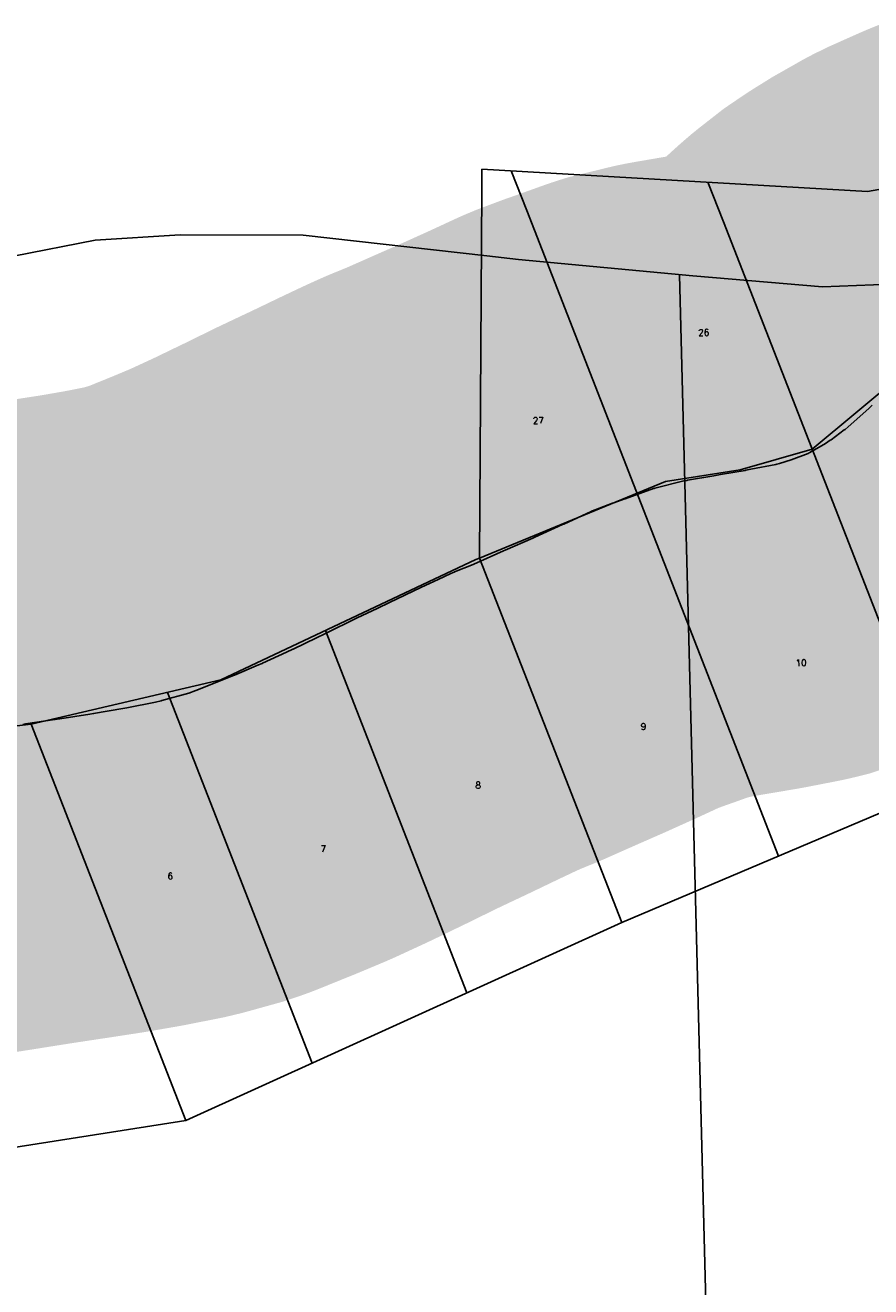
# Model space of a CAD drawing. Header units: feet. Extents: x 18803 to 104580, y -6601 to 116448.
# Tile 69 of 102: x 60157 to 61468, y 85318 to 87274. Entities that reach past the tile are written whole.
import ezdxf

# ---------------------------------------------------------------- set-up
doc = ezdxf.new("R2010")
doc.units = ezdxf.units.FT
doc.header["$LTSCALE"] = 100
doc.header["$MEASUREMENT"] = 0
doc.linetypes.add('DASHED', pattern=[0.75, 0.5, -0.25])
for name, color, linetype in [('ELPC BOLD TITLE SHEET', 3, 'Continuous'), ('ELPC-XIST', 6, 'Continuous'), ('ELRGOV-SECTION', 253, 'DASHED'), ('ELRP', 253, 'Continuous'), ('ETRP', 1, 'Continuous'), ('SL-VICINITY MAP', 2, 'Continuous')]:
    doc.layers.add(name, color=color, linetype=linetype)
doc.styles.add('L100', font='simplex.shx', dxfattribs={"height": 10})

msp = doc.modelspace()

# ---------------------------------------------------------------- linework, layer by layer
at = {"layer": 'ELPC BOLD TITLE SHEET', "const_width": 1000}
msp.add_lwpolyline([(61975.42724788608, 86938.75849716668), (61949.72609370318, 86926.19939354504), (61948.90524178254, 86925.81760785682), (61931.48173166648, 86918.11672903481), (61901.60375289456, 86905.72048339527), (61901.59355256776, 86905.71624333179), (61901.58333019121, 86905.7119994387), (61887.42696647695, 86899.823789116), (61853.79855439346, 86886.01602851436), (61853.64592750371, 86885.953952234), (61841.72378732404, 86881.15110888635), (61841.6137259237, 86881.10646526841), (61803.91782910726, 86865.71131721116), (61803.69169629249, 86865.62021355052), (61795.59297183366, 86862.40201055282), (61755.21462430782, 86846.80418457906), (61749.22731140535, 86844.37645705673), (61699.28082086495, 86823.712144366), (61699.15810222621, 86823.66250507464), (61699.1215265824, 86823.64774169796), (61657.3296296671, 86806.81467643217), (61652.03548465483, 86804.59787112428), (61651.47645418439, 86804.35602173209), (61614.32292833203, 86787.76091376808), (61605.57221205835, 86783.51292622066), (61604.10180730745, 86782.73915633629), (61591.53300248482, 86775.59476223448), (61591.52165035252, 86775.5883204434), (61591.51032022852, 86775.58188381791), (61570.72235273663, 86763.79244187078), (61550.55315758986, 86751.24082112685), (61549.60297391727, 86750.62258133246), (61534.70301858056, 86740.49470159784), (61510.23492432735, 86721.36758851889), (61508.96009166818, 86720.30740700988), (61498.84279473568, 86711.36259095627), (61470.09204537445, 86684.94834230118), (61464.5621780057, 86680.06086379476), (61432.52579749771, 86651.41903714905), (61427.91837942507, 86647.58205646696), (61426.71869036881, 86646.63924959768), (61406.20382039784, 86631.43857214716), (61405.064469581, 86630.63864483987), (61397.78430402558, 86625.79986076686), (61373.44662306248, 86611.63185867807), (61372.2797630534, 86610.98897879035), (61370.6665458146, 86610.34002309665), (61344.14586037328, 86600.60797751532), (61326.39687567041, 86594.61603652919), (61321.97567633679, 86593.53491648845), (61320.56348711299, 86593.22495968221), (61281.91200919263, 86585.70159961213), (61281.85131826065, 86585.68971776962), (61273.9691853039, 86584.13767133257), (61273.26953572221, 86584.0091046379), (61234.62635769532, 86577.41392801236), (61224.69132080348, 86575.79966525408), (61183.7198873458, 86568.76299141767), (61182.50587071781, 86568.52581902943), (61178.11174094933, 86567.562717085), (61133.07465382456, 86556.46480113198), (61132.08580443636, 86556.1550208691), (61131.01227447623, 86555.79458406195), (61086.82818539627, 86539.95162750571), (61086.69060125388, 86539.90272382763), (61067.80064126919, 86533.24722185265), (61067.280477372, 86533.05769967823), (61040.73725108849, 86523.06510378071), (61035.01423552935, 86520.67835382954), (61034.08943312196, 86520.27169916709), (60992.0283380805, 86500.80645428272), (60992.00692952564, 86500.79651351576), (60991.98549486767, 86500.7865827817), (60990.08336569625, 86499.90232769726), (60947.05902132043, 86480.49029193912), (60946.92077276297, 86480.42836522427), (60943.97745880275, 86479.11948609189), (60900.94146309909, 86460.22509196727), (60900.93421142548, 86460.22190454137), (60900.92687353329, 86460.21868169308), (60898.55045682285, 86459.1737389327), (60898.47714654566, 86459.1413798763), (60852.23863718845, 86438.65366015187), (60852.13831220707, 86438.6094352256), (60851.29533614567, 86438.23974854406), (60822.63170694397, 86426.56786001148), (60822.03363119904, 86426.31613788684), (60816.47708349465, 86423.90065917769), (60797.17648872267, 86415.0903467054), (60796.84115619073, 86414.93452224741), (60770.22635218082, 86402.3471463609), (60721.77099659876, 86379.08774564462), (60721.57183936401, 86378.99315096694), (60702.43425007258, 86369.99939926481), (60702.36387694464, 86369.96620333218), (60671.66992988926, 86355.43333848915), (60621.3840950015, 86330.75706035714), (60621.20676346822, 86330.67085533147), (60608.24657911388, 86324.42996760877), (60608.22096237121, 86324.41761571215), (60572.04166630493, 86306.94958550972), (60571.76539663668, 86306.81814939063), (60562.08864581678, 86302.28239880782), (60524.57149880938, 86284.9909618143), (60524.14822167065, 86284.80021004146), (60518.6734104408, 86282.38858146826), (60481.30981449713, 86266.7057169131), (60475.7843793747, 86264.50016145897), (60423.0333601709, 86243.11420772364), (60421.58421850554, 86242.57642502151), (60410.60760474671, 86238.87104357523), (60368.47638767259, 86227.14984118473), (60367.46415373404, 86226.89014918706), (60358.88886311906, 86224.87384271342), (60314.35839463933, 86216.02041109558), (60314.17362472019, 86215.984376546), (60308.04047056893, 86214.8114985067), (60262.80215784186, 86206.96898455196), (60262.4535693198, 86206.91116540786), (60256.8377861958, 86206.02168142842), (60210.34147109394, 86198.87883852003), (60210.09865490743, 86198.842828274), (60203.10642122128, 86197.84299894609), (60202.90687693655, 86197.81359711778), (60157.42396669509, 86190.9136824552), (60157.41781260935, 86190.91274647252), (60157.41158416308, 86190.91180078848), (60153.25138806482, 86190.27853306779), (60153.11904469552, 86190.2580233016), (60105.23676157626, 86182.70555179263), (60101.78437096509, 86182.12129716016), (60054.64409885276, 86174.72565556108), (60054.27719802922, 86174.6707721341), (60053.25705948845, 86174.525603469), (60052.53935962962, 86174.41323732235), (60045.23288775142, 86173.16471336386), (60016.94337056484, 86167.61995609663), (60016.56590263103, 86167.54872818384), (60007.0171605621, 86165.81640147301), (59981.55031899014, 86161.81111491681), (59981.44543286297, 86161.79482333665), (59958.95833456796, 86158.34576723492), (59927.34642570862, 86153.77193727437), (59927.23339930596, 86153.75581863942), (59909.67565539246, 86151.28837266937), (59871.21608323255, 86146.18460213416), (59870.97334164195, 86146.1534819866), (59859.78707162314, 86144.7696755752), (59815.34654776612, 86139.91860844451), (59814.91949513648, 86139.87546457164), (59808.58745057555, 86139.28716545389), (59760.17885514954, 86135.85515286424), (59759.78910224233, 86135.83057023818), (59757.33697327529, 86135.69507898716), (59705.96573507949, 86133.06411561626), (59705.61332005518, 86133.04351721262), (59684.12787986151, 86131.63214340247), (59655.76661064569, 86129.0753781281)], dxfattribs=at)
at = {"layer": 'ELPC-XIST'}
msp.add_lwpolyline([(60153.25138806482, 86190.27853306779), (60157.41158416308, 86190.91180078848), (60157.41781260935, 86190.91274647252), (60157.42396669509, 86190.9136824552), (60202.90687693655, 86197.81359711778), (60203.10642122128, 86197.84299894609), (60210.09865490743, 86198.842828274), (60210.34147109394, 86198.87883852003), (60256.8377861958, 86206.02168142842), (60262.4535693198, 86206.91116540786), (60262.80215784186, 86206.96898455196), (60308.04047056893, 86214.8114985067), (60314.17362472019, 86215.984376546), (60314.35839463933, 86216.02041109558), (60358.88886311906, 86224.87384271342), (60367.46415373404, 86226.89014918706), (60368.47638767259, 86227.14984118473), (60410.60760474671, 86238.87104357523), (60421.58421850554, 86242.57642502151), (60423.0333601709, 86243.11420772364), (60475.7843793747, 86264.50016145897), (60481.30981449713, 86266.7057169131), (60518.6734104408, 86282.38858146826), (60524.14822167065, 86284.80021004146), (60524.57149880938, 86284.9909618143), (60562.08864581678, 86302.28239880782), (60571.76539663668, 86306.81814939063), (60572.04166630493, 86306.94958550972), (60608.22096237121, 86324.41761571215), (60608.24657911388, 86324.42996760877), (60621.20676346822, 86330.67085533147), (60621.3840950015, 86330.75706035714), (60671.66992988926, 86355.43333848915), (60702.36387694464, 86369.96620333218), (60702.43425007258, 86369.99939926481), (60721.57183936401, 86378.99315096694), (60721.77099659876, 86379.08774564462), (60770.22635218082, 86402.3471463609), (60796.84115619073, 86414.93452224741), (60797.17648872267, 86415.0903467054), (60816.47708349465, 86423.90065917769), (60822.03363119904, 86426.31613788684), (60822.63170694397, 86426.56786001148), (60851.29533614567, 86438.23974854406), (60852.13831220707, 86438.6094352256), (60852.23863718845, 86438.65366015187), (60898.47714654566, 86459.1413798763), (60898.55045682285, 86459.1737389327), (60900.92687353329, 86460.21868169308), (60900.93421142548, 86460.22190454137), (60900.94146309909, 86460.22509196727), (60943.97745880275, 86479.11948609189), (60946.92077276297, 86480.42836522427), (60947.05902132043, 86480.49029193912), (60990.08336569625, 86499.90232769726), (60991.98549486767, 86500.7865827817), (60992.00692952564, 86500.79651351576), (60992.0283380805, 86500.80645428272), (61034.08943312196, 86520.27169916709), (61035.01423552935, 86520.67835382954), (61040.73725108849, 86523.06510378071), (61067.280477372, 86533.05769967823), (61067.80064126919, 86533.24722185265), (61086.69060125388, 86539.90272382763), (61086.82818539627, 86539.95162750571), (61131.01227447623, 86555.79458406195), (61132.08580443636, 86556.1550208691), (61133.07465382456, 86556.46480113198), (61178.11174094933, 86567.562717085), (61182.50587071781, 86568.52581902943), (61183.7198873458, 86568.76299141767), (61224.69132080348, 86575.79966525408), (61234.62635769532, 86577.41392801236), (61273.26953572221, 86584.0091046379), (61273.9691853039, 86584.13767133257), (61281.85131826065, 86585.68971776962), (61281.91200919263, 86585.70159961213), (61320.56348711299, 86593.22495968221), (61321.97567633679, 86593.53491648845), (61326.39687567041, 86594.61603652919), (61344.14586037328, 86600.60797751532), (61370.6665458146, 86610.34002309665), (61372.2797630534, 86610.98897879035), (61373.44662306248, 86611.63185867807), (61397.78430402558, 86625.79986076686), (61405.064469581, 86630.63864483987), (61406.20382039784, 86631.43857214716), (61426.71869036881, 86646.63924959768), (61427.91837942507, 86647.58205646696), (61432.52579749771, 86651.41903714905), (61464.5621780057, 86680.06086379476), (61470.09204537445, 86684.94834230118)], dxfattribs=at)
at = {"layer": 'ELRGOV-SECTION', "ltscale": 50}
msp.add_line((61171.26742574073, 86887.33376681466), (61236.71930172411, 84339.96694154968), dxfattribs=at)
at = {"layer": 'ELRP'}
for p, q in [((61462.74915488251, 87016.22874638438), (61848.71450725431, 87084.97544353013)), ((60864.62051766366, 87018.06146382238), (60864.81285113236, 87051.06090333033)), ((60864.81285113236, 87051.06090333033), (61462.74915488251, 87016.22874638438)), ((60910.29412449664, 87048.41143909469), (60934.28594286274, 86986.92654134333)), ((61081.71098465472, 85883.16739012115), (63812.77272641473, 87040.52563037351)), ((61215.29714963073, 87030.64380536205), (61239.28896799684, 86969.15890761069)), ((60861.29814932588, 86448.02914576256), (60864.62051766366, 87018.06146382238)), ((60934.28594286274, 86986.92654134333), (61324.78532418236, 85986.1764453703)), ((61239.28896799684, 86969.15890761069), (61580.5602979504, 86094.56772375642)), ((61376.71567723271, 86616.6535733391), (61551.25810532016, 86762.15975685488)), ((61265.46372854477, 86584.6487673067), (61376.71567723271, 86616.6535733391)), ((61149.34045282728, 86566.84609232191), (61265.46372854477, 86584.6487673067)), ((60861.29814932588, 86448.02914576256), (61149.34045282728, 86566.84609232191)), ((60460.20997352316, 86259.20070578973), (60855.68495468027, 86445.71371278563)), ((60855.68495468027, 86445.71371278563), (60861.29814932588, 86448.02914576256)), ((60861.29814932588, 86448.02914576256), (61081.71098465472, 85883.16739012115)), ((60622.44446897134, 86335.7133678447), (60841.62493513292, 85774.00985936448)), ((60166.16418879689, 86190.68720813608), (60460.20997352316, 86259.20070578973)), ((60377.17009738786, 86239.85218030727), (60601.53888561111, 85664.85232860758)), ((59629.93960676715, 86127.58443025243), (60166.16418879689, 86190.68720813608)), ((60166.16418879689, 86190.68720813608), (60406.03337881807, 85575.96378879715)), ((61081.71098465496, 85883.16739012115), (60406.03337881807, 85575.96378879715)), ((60406.03337881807, 85575.96378879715), (59201.64425500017, 85388.09230999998))]:
    msp.add_line(p, q, dxfattribs=at)
at = {"layer": 'SL-VICINITY MAP'}
msp.add_lwpolyline([(60138.87293509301, 86916.02799252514), (60265.2646830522, 86940.83308428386), (60397.20919927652, 86949.31293998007), (60587.52549655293, 86948.79752432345), (60872.29496714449, 86916.56598981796), (60921.50900576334, 86910.99571579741), (61191.75866068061, 86885.39244064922), (61392.97493064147, 86868.62949715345), (61524.96712062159, 86873.8288593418), (61598.20000491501, 86901.14260649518), (61661.34077072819, 86918.46613100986), (61776.37327691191, 86959.51207628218), (61875.70708800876, 86997.04869401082), (61990.73085995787, 87054.50044398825), (62111.23872300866, 87089.06358720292), (62226.16101285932, 87139.95148973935), (62367.57788873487, 87201.0679836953), (62451.46624234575, 87215.41183609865), (62525.81402678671, 87206.6487359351), (62599.99778655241, 87197.88325208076), (62684.00249108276, 87215.50998168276), (62757.46500992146, 87242.82706600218), (62825.69054067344, 87260.22448483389)], dxfattribs=at)

# ---------------------------------------------------------------- texts
at = {"layer": 'ETRP', "style": 'L100'}
for s, p in [('26', (61200.35648369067, 86792.49319661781)), ('27', (60943.98074559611, 86656.17009562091)), ('10', (61351.38684235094, 86280.62488290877)), ('9', (61111.35892430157, 86181.94294020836)), ('8', (60854.98103937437, 86090.93194282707)), ('7', (60614.95314779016, 85992.24891677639)), ('6', (60377.58509139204, 85950.12987207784))]:
    msp.add_text(s, height=10, rotation=1.399395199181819, dxfattribs=at).set_placement(p)

doc.saveas('drawing.dxf')
